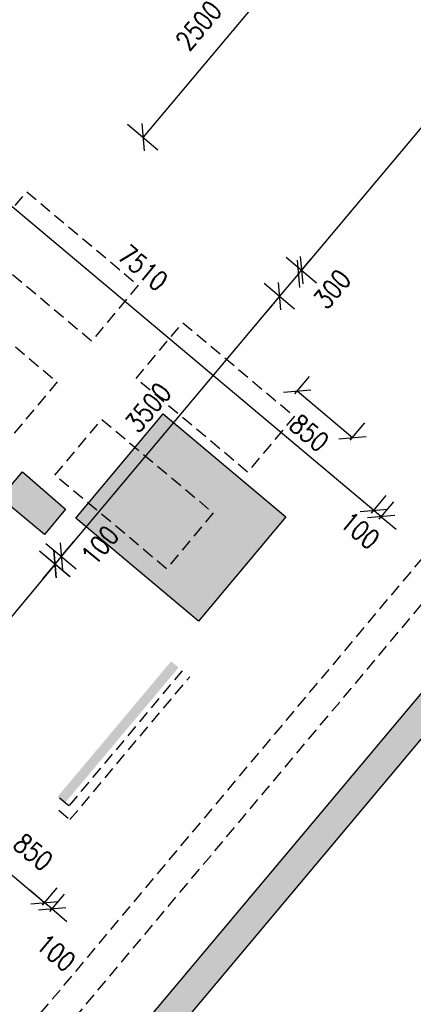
# Model space of a CAD drawing. Header units: millimetres. Extents: x 833220848 to 834439174, y 817676276 to 818025844.
# Tile 18 of 33: x 834238680 to 834242736, y 817919072 to 817929217. Entities that reach past the tile are written whole.
import ezdxf

# ---------------------------------------------------------------- set-up
doc = ezdxf.new("R2010")
doc.units = ezdxf.units.MM
doc.header["$LTSCALE"] = 1000
doc.header["$MEASUREMENT"] = 0
doc.linetypes.add('HIDDEN2', pattern=[0.1875, 0.125, -0.0625])
for name, color, linetype in [('3B52X-MAGP-P-L000$0$VPA240_road curb', 1, 'Continuous'), ('3B52X_GBP_amendmentC', 150, 'Continuous'), ('Layer 1', 7, 'Continuous'), ('MGD064_C097', 97, 'Continuous'), ('MGD064_C160', 160, 'Continuous'), ('VPA064_C231', 231, 'HIDDEN2')]:
    doc.layers.add(name, color=color, linetype=linetype)
doc.layers.add('VPA031_Dimension GF', color=6, linetype='Continuous', lineweight=13)
doc.styles.add('RLP-SIMPLEX', font='SIMPLEX.shx', dxfattribs={"width": 0.8})
doc.dimstyles.new('VP-SIMPLEX_D200', dxfattribs={"dimscale": 200, "dimtxt": 1, "dimasz": 1, "dimexe": 1, "dimexo": 1, "dimgap": 1, "dimtad": 1, "dimdec": 1, "dimdsep": 46, "dimtxsty": 'RLP-SIMPLEX', "dimblk": 'OBLIQUE', "dimcen": 1, "dimclrd": 1, "dimclre": 1, "dimclrt": 256, "dimadec": 1, "dimazin": 2, "dimtfac": 1, "dimtdec": 1, "dimtix": 1, "dimtmove": 2, "dimatfit": 1, "dimfxl": 0, "dimtolj": 1, "dimtzin": 0, "dimarcsym": 0})

# ---------------------------------------------------------------- blocks, each defined once
blk = doc.blocks.new('_Oblique')
at = {"color": 0, "linetype": 'ByBlock', "lineweight": -2}
blk.add_line((-0.5, -0.5), (0.5, 0.5), dxfattribs=at)
blk = doc.blocks.new('*D87')
at = {"layer": 'VPA031_Dimension GF', "color": 1, "lineweight": -2}
for p, q in [((834245892.4320555, 817932093.0629873), (834246204.3324648, 817931831.3474635)), ((834246051.1235776, 817931959.904987), (834241583.7426573, 817926635.8878369)), ((834241425.0511352, 817926769.0458373), (834241736.9515445, 817926507.3303134))]:
    blk.add_line(p, q, dxfattribs=at)
at = {"layer": 'VPA031_Dimension GF', "color": 1, "lineweight": -2, "xscale": 200, "yscale": 200, "zscale": 200}
for p, rotation in [((834246051.1235776, 817931959.904987), 49.9999994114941), ((834241583.7426573, 817926635.8878369), 229.9999994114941)]:
    blk.add_blockref('_Oblique', p, dxfattribs=dict(at, rotation=rotation))
at = {"layer": 'VPA031_Dimension GF', "color": 6, "insert": (834243587.6197864, 817929490.7326971), "char_height": 200, "attachment_point": 5, "rotation": 49.999999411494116, "style": 'RLP-SIMPLEX'}
blk.add_mtext('\\A1;6950', dxfattribs=at)
blk = doc.blocks.new('*D88')
at = {"layer": 'VPA031_Dimension GF', "color": 1, "lineweight": -2}
for p, q in [((834241200.0825269, 817926500.938221), (834241511.982648, 817926239.2229677)), ((834241358.7737538, 817926367.780483), (834239109.0172774, 817923686.6248802)), ((834238950.3260505, 817923819.7826182), (834239262.2261716, 817923558.0673649))]:
    blk.add_line(p, q, dxfattribs=at)
at = {"layer": 'VPA031_Dimension GF', "color": 1, "lineweight": -2, "xscale": 200, "yscale": 200, "zscale": 200}
for p, rotation in [((834241358.7737538, 817926367.780483), 50.00000252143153), ((834239109.0172774, 817923686.6248802), 230.0000025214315)]:
    blk.add_blockref('_Oblique', p, dxfattribs=dict(at, rotation=rotation))
at = {"layer": 'VPA031_Dimension GF', "color": 6, "insert": (834240004.0821742, 817925220.0389543), "char_height": 200, "attachment_point": 5, "rotation": 50.00000252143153, "style": 'RLP-SIMPLEX'}
blk.add_mtext('\\A1;3500', dxfattribs=at)
blk = doc.blocks.new('*D89')
at = {"layer": 'VPA031_Dimension GF', "color": 1, "lineweight": -2}
for p, q in [((834239109.0172805, 817923686.6248766), (834239237.5747958, 817923839.8337708)), ((834238886.0473039, 817923743.1781844), (834239197.9474282, 817923481.4629277)), ((834238950.3260503, 817923819.7826179), (834239262.2261746, 817923558.0673612)), ((834239109.0172805, 817923686.6248766), (834239044.7385341, 817923610.0204431)), ((834239044.7385341, 817923610.0204431), (834238916.1810187, 817923456.811549))]:
    blk.add_line(p, q, dxfattribs=at)
at = {"layer": 'VPA031_Dimension GF', "color": 1, "lineweight": -2, "xscale": 200, "yscale": 200, "zscale": 200}
for p, rotation in [((834239044.7385341, 817923610.0204431), 50.0000024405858), ((834239109.0172805, 817923686.6248766), 230.0000024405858)]:
    blk.add_blockref('_Oblique', p, dxfattribs=dict(at, rotation=rotation))
at = {"layer": 'VPA031_Dimension GF', "color": 6, "insert": (834239508.330519, 817923801.1318269), "char_height": 200, "attachment_point": 5, "rotation": 50.0000024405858, "style": 'RLP-SIMPLEX'}
blk.add_mtext('\\A1;100', dxfattribs=at)
blk = doc.blocks.new('*D90')
at = {"layer": 'VPA031_Dimension GF', "color": 1, "lineweight": -2}
for p, q in [((834238888.7911267, 817923740.8811966), (834239200.6912231, 817923479.1659844)), ((834239047.482324, 817923607.7234937), (834236951.9949096, 817921110.4184233)), ((834236793.3037125, 817921243.5761261), (834237105.2038088, 817920981.860914))]:
    blk.add_line(p, q, dxfattribs=at)
at = {"layer": 'VPA031_Dimension GF', "color": 1, "lineweight": -2, "xscale": 200, "yscale": 200, "zscale": 200}
for p, rotation in [((834239047.482324, 817923607.7234937), 50.00000469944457), ((834236951.9949096, 817921110.4184233), 230.0000046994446)]:
    blk.add_blockref('_Oblique', p, dxfattribs=dict(at, rotation=rotation))
at = {"layer": 'VPA031_Dimension GF', "color": 6, "insert": (834237769.925268, 817922551.9072225), "char_height": 200, "attachment_point": 5, "rotation": 50.000004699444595, "style": 'RLP-SIMPLEX'}
blk.add_mtext('\\A1;3260', dxfattribs=at)
blk = doc.blocks.new('*D96')
at = {"layer": 'VPA031_Dimension GF', "color": 1, "lineweight": -2}
for p, q in [((834236553.4774569, 817928961.3160754), (834236704.213271, 817929140.9570695)), ((834242328.6637825, 817924160.4293723), (834236575.6561884, 817928987.7478123)), ((834242306.485051, 817924133.9976355), (834242457.2208651, 817924313.6386296))]:
    blk.add_line(p, q, dxfattribs=at)
at = {"layer": 'VPA031_Dimension GF', "color": 1, "lineweight": -2, "xscale": 200, "yscale": 200, "zscale": 200}
for p, rotation in [((834236575.6561884, 817928987.7478123), 140.000164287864), ((834242328.6637825, 817924160.4293723), 320.000164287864)]:
    blk.add_blockref('_Oblique', p, dxfattribs=dict(at, rotation=rotation))
at = {"layer": 'VPA031_Dimension GF', "color": 6, "insert": (834239951.2337742, 817926659.36097), "char_height": 200, "attachment_point": 5, "rotation": 320.000164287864, "style": 'RLP-SIMPLEX'}
blk.add_mtext('\\A1;7510', dxfattribs=at)
blk = doc.blocks.new('*D97')
at = {"layer": 'VPA031_Dimension GF', "color": 1, "lineweight": -2}
for p, q in [((834242328.6498642, 817924160.411737), (834242175.4409764, 817924288.9692599)), ((834242306.4854915, 817924133.9972665), (834242457.207387, 817924313.620625)), ((834242383.0899353, 817924069.7185054), (834242533.8118308, 817924249.3418638)), ((834242405.254308, 817924096.1329758), (834242328.6498642, 817924160.411737)), ((834242405.254308, 817924096.1329758), (834242558.4631959, 817923967.575453))]:
    blk.add_line(p, q, dxfattribs=at)
at = {"layer": 'VPA031_Dimension GF', "color": 1, "lineweight": -2, "xscale": 200, "yscale": 200, "zscale": 200}
for p, rotation in [((834242328.6498642, 817924160.411737), 319.9999996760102), ((834242405.254308, 817924096.1329758), 139.9999996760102)]:
    blk.add_blockref('_Oblique', p, dxfattribs=dict(at, rotation=rotation))
at = {"layer": 'VPA031_Dimension GF', "color": 6, "insert": (834242187.4072014, 817923953.9438498), "char_height": 200, "attachment_point": 5, "rotation": 319.99999967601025, "style": 'RLP-SIMPLEX'}
blk.add_mtext('\\A1;100', dxfattribs=at)
blk = doc.blocks.new('*D173')
at = {"layer": 'VPA031_Dimension GF', "color": 1, "lineweight": -2, "ltscale": 500}
for p, q in [((834241551.6161326, 817926597.5990155), (834241680.1728303, 817926750.8085959)), ((834241551.6161326, 817926597.5990155), (834241358.7810895, 817926367.7846494)), ((834241704.8247682, 817926469.0431104), (834241704.8257128, 817926469.0423179)), ((834241358.7810895, 817926367.7846494), (834241230.2243918, 817926214.5750692)), ((834241511.9897251, 817926239.2287444), (834241511.9906697, 817926239.2279518))]:
    blk.add_line(p, q, dxfattribs=at)
at = {"layer": 'VPA031_Dimension GF', "color": 1, "lineweight": -2, "ltscale": 500, "xscale": 200, "yscale": 200, "zscale": 200}
for p, rotation in [((834241551.6161326, 817926597.5990155), 230.0003082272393), ((834241358.7810895, 817926367.7846494), 50.00030822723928)]:
    blk.add_blockref('_Oblique', p, dxfattribs=dict(at, rotation=rotation))
at = {"layer": 'VPA031_Dimension GF', "ltscale": 500, "insert": (834241900.1222659, 817926440.4230934), "char_height": 200, "attachment_point": 5, "rotation": 50.00030822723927, "style": 'RLP-SIMPLEX'}
blk.add_mtext('\\A1;300', dxfattribs=at)
blk = doc.blocks.new('*D186')
at = {"layer": 'VPA031_Dimension GF', "color": 1, "lineweight": -2}
for p, q in [((834238264.2255269, 817920638.9846872), (834238414.94742, 817920818.6080441)), ((834238937.5276749, 817920119.0296855), (834238286.3898978, 817920665.3991557)), ((834238915.363304, 817920092.615217), (834239066.0851971, 817920272.2385739))]:
    blk.add_line(p, q, dxfattribs=at)
at = {"layer": 'VPA031_Dimension GF', "color": 1, "lineweight": -2, "xscale": 200, "yscale": 200, "zscale": 200}
for p, rotation in [((834238286.3898978, 817920665.3991557), 139.9999999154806), ((834238937.5276749, 817920119.0296855), 319.9999999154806)]:
    blk.add_blockref('_Oblique', p, dxfattribs=dict(at, rotation=rotation))
at = {"layer": 'VPA031_Dimension GF', "color": 6, "insert": (834238820.1980499, 817920640.384311), "char_height": 200, "attachment_point": 5, "rotation": 319.9999999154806, "style": 'RLP-SIMPLEX'}
blk.add_mtext('\\A1;850', dxfattribs=at)
blk = doc.blocks.new('*D187')
at = {"layer": 'VPA031_Dimension GF', "color": 1, "lineweight": -2}
for p, q in [((834238937.5267615, 817920119.0303797), (834238784.3178748, 817920247.5879037)), ((834238915.3623905, 817920092.6159118), (834239066.0842856, 817920272.2392665)), ((834238991.9668334, 817920028.3371502), (834239142.6887283, 817920207.9605049)), ((834239014.1312044, 817920054.751618), (834238937.5267615, 817920119.0303797)), ((834239014.1312044, 817920054.751618), (834239167.3400911, 817919926.1940938))]:
    blk.add_line(p, q, dxfattribs=at)
at = {"layer": 'VPA031_Dimension GF', "color": 1, "lineweight": -2, "xscale": 200, "yscale": 200, "zscale": 200}
for p, rotation in [((834238937.5267615, 817920119.0303797), 319.9999991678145), ((834239014.1312044, 817920054.751618), 139.9999991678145)]:
    blk.add_blockref('_Oblique', p, dxfattribs=dict(at, rotation=rotation))
at = {"layer": 'VPA031_Dimension GF', "color": 6, "insert": (834239054.5805035, 817919604.0249485), "char_height": 200, "attachment_point": 5, "rotation": 319.9999991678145, "style": 'RLP-SIMPLEX'}
blk.add_mtext('\\A1;100', dxfattribs=at)
blk = doc.blocks.new('*D209')
at = {"layer": 'VPA031_Dimension GF', "color": 1, "lineweight": -2}
for p, q in [((834241516.2134286, 817925362.4220173), (834241666.9353231, 817925542.0453775)), ((834242109.0807061, 817924909.9598944), (834241538.3778015, 817925388.8364885)), ((834242086.9163332, 817924883.5454233), (834242237.6382277, 817925063.1687834))]:
    blk.add_line(p, q, dxfattribs=at)
at = {"layer": 'VPA031_Dimension GF', "color": 1, "lineweight": -2, "xscale": 200, "yscale": 200, "zscale": 200}
for p, rotation in [((834241538.3778015, 817925388.8364885), 140.0000001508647), ((834242109.0807061, 817924909.9598944), 320.0000001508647)]:
    blk.add_blockref('_Oblique', p, dxfattribs=dict(at, rotation=rotation))
at = {"layer": 'VPA031_Dimension GF', "color": 6, "insert": (834241663.7055998, 817924958.6894269), "char_height": 200, "attachment_point": 5, "rotation": 320.0000001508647, "style": 'RLP-SIMPLEX'}
blk.add_mtext('\\A1;850', dxfattribs=at)
blk = doc.blocks.new('*D252')
at = {"layer": 'VPA031_Dimension GF', "color": 1, "lineweight": -2}
for p, q in [((834241399.3315521, 817930054.1826856), (834241711.1733171, 817929792.5165118)), ((834241557.9643955, 817929921.0739945), (834239950.9975204, 817928005.9644516)), ((834239792.3646772, 817928139.0731425), (834240104.206442, 817927877.4069688))]:
    blk.add_line(p, q, dxfattribs=at)
at = {"layer": 'VPA031_Dimension GF', "color": 1, "lineweight": -2, "xscale": 200, "yscale": 200, "zscale": 200}
for p, rotation in [((834241557.9643955, 817929921.0739945), 50.00001467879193), ((834239950.9975204, 817928005.9644516), 230.0000146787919)]:
    blk.add_blockref('_Oblique', p, dxfattribs=dict(at, rotation=rotation))
at = {"layer": 'VPA031_Dimension GF', "color": 6, "insert": (834240524.6675757, 817929156.3554469), "char_height": 200, "attachment_point": 5, "rotation": 50.00001467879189, "style": 'RLP-SIMPLEX'}
blk.add_mtext('\\A1;2500', dxfattribs=at)
blk = doc.blocks.new('Tactile Amendment B')
at = {"layer": '3B52X-MAGP-P-L000$0$VPA240_road curb', "color": 150, "linetype": 'HIDDEN2'}
for points in [[(129195.4689942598, 15011.65297400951), (137892.3853839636, 25376.23432576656)], [(129425.2823274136, 14818.81669092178), (138122.1987169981, 25183.39804279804)]]:
    blk.add_lwpolyline(points, dxfattribs=at)

msp = doc.modelspace()

# ---------------------------------------------------------------- hatches: boundary and pattern name
at = {"layer": 'MGD064_C097'}
for points in [[(834240160.1591097, 817925154.2703164), (834241424.1322278, 817924093.6705065), (834240524.2293588, 817923021.2084669), (834239260.2628814, 817924081.8161908)], [(834238708.1413676, 817924559.4975519), (834239153.6664788, 817924172.5766459), (834238935.1319257, 817923912.137307), (834238483.1657043, 817924291.3819969)]]:
    msp.add_hatch(color=256, dxfattribs=at).paths.add_polyline_path(points)
at = {"layer": 'MGD064_C160'}
msp.add_hatch(color=256, dxfattribs=at).paths.add_polyline_path([(834239147.909846, 817921147.6168307), (834239071.3054042, 817921211.8955958), (834240241.1803619, 817922606.0982783), (834240317.7848057, 817922541.8195177)])
at = {"layer": 'VPA064_C231', "ltscale": 500}
h = msp.add_hatch(color=256, dxfattribs=at)
h.dxf.hatch_style = 1
h.paths.add_polyline_path([(834239684.8340057, 817918073.2064395), (834248381.7503954, 817928437.7877904), (834248151.9370623, 817928630.624074), (834239455.0206726, 817918266.0427226)])

# ---------------------------------------------------------------- linework, layer by layer
at = {"layer": '3B52X-MAGP-P-L000$0$VPA240_road curb', "color": 150, "linetype": 'HIDDEN2'}
for points in [[(834240356.0819345, 817922509.6725487), (834239186.2128143, 817921115.476821), (834239071.3054037, 817921211.8955963)], [(834239083.631082, 817921071.0123839), (834239198.5384964, 817920974.5936149), (834240432.6863787, 817922445.3937874)]]:
    msp.add_lwpolyline(points, dxfattribs=at)
at = {"layer": '3B52X_GBP_amendmentC', "color": 150, "linetype": 'HIDDEN2'}
for points in [[(834238753.0981984, 817927444.5277463), (834239902.1648632, 817926480.3463317), (834239420.0741558, 817925905.8129994), (834238271.0074911, 817926869.9944141)], [(834238271.0074911, 817926869.9944143), (834238753.0981983, 817927444.5277467), (834239902.1648633, 817926480.3463318), (834239420.0741562, 817925905.8129995)], [(834237917.4743053, 817926448.6699704), (834239066.5409698, 817925484.4885557), (834238584.4502627, 817924909.9552237), (834237435.3835981, 817925874.1366379)], [(834237435.3835981, 817925874.1366382), (834237917.4743053, 817926448.6699704), (834239066.54097, 817925484.4885559), (834238584.4502628, 817924909.9552237)], [(834240361.7915282, 817926094.6737652), (834241510.8581927, 817925130.4923506), (834241028.7674854, 817924555.9590183), (834239879.7008208, 817925520.1404328)], [(834239879.700821, 817925520.1404332), (834240361.791528, 817926094.6737652), (834241510.8581927, 817925130.4923507), (834241028.7674857, 817924555.9590187)], [(834239526.167635, 817925098.8159891), (834240675.2342997, 817924134.6345745), (834240193.1435924, 817923560.1012423), (834239044.0769277, 817924524.282657)], [(834239044.0769278, 817924524.2826574), (834239526.1676347, 817925098.8159894), (834240675.2342997, 817924134.6345747), (834240193.1435927, 817923560.1012427)]]:
    msp.add_lwpolyline(points, close=True, dxfattribs=at)
at = {"layer": 'Layer 1', "ltscale": 500}
for points in [[(834239023.4583373, 817918432.3554437), (834239243.6958774, 817918247.554211), (834239340.114007, 817918362.4608634), (834239455.0206726, 817918266.0427226), (834248151.9370623, 817928630.624074), (834247117.7770658, 817929498.3873461), (834247503.4496316, 817929958.014012), (834249801.5829611, 817928029.651183), (834249415.9103947, 817927570.0245165), (834248381.7503949, 817928437.7877909), (834239684.8340057, 817918073.2064395), (834239799.7406727, 817917976.7882978), (834239414.0681069, 817917517.1616318), (834238954.4414412, 817917902.8341975), (834239050.8595946, 817918017.7408782), (834238830.6220574, 817918202.5421144), (834239023.4583336, 817918432.3554468)], [(834238708.1413676, 817924559.4975519), (834239153.6664788, 817924172.5766459), (834238935.1319257, 817923912.137307), (834238483.1657043, 817924291.3819969), (834238708.1413676, 817924559.4975519)]]:
    msp.add_lwpolyline(points, dxfattribs=at)
at = {"layer": 'MGD064_C097'}
msp.add_lwpolyline([(834240160.1591097, 817925154.2703164), (834241424.1322278, 817924093.6705065), (834240524.2293588, 817923021.2084669), (834239260.2628814, 817924081.8161908), (834240160.1591097, 817925154.2703164)], dxfattribs=at)

# ---------------------------------------------------------------- block references
at = {"layer": '3B52X_GBP_amendmentC', "color": 150, "linetype": 'HIDDEN2'}
msp.add_blockref('Tactile Amendment B', (834109579.6874697, 817903824.8635607), dxfattribs=at)

# ---------------------------------------------------------------- dimensions: what is measured, and where the dimension line sits
at = {"layer": 'VPA031_Dimension GF'}
for p1, p2, distance, picture, middle in [((834245739.223168, 817932221.6205108), (834241271.8422478, 817926897.6033608), 407.1570714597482, '*D87', (834243587.6197864, 817929490.7326971)), ((834241246.1226307, 817930182.7401683), (834239639.1557556, 817928267.6306254), 407.0804254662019, '*D252', (834240524.6675757, 817929156.3554469)), ((834241046.8736324, 817926629.495736), (834238797.1171561, 817923948.3401333), 407.1566766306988, '*D88', (834240004.0821742, 817925220.0389543)), ((834238735.5822276, 817923869.4387058), (834236640.0948132, 817921372.1336355), 407.15663135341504, '*D90', (834237769.925268, 817922551.9072225))]:
    dim = msp.add_aligned_dim(p1=p1, p2=p2, distance=distance, dimstyle='VP-SIMPLEX_D200', override={"dimclrt": 6}, dxfattribs=at)
    dim.commit()
    dim.dimension.update_dxf_attribs({"geometry": picture, "text_midpoint": middle})
for base, p1, p2, angle, override, picture, middle in [((834236575.6561884, 817928987.7478123), (834242177.9279683, 817923980.7883781), (834236424.920374, 817928808.1068181), 140.00016428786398, {"dimrnd": 5, "dimclrt": 6}, '*D96', (834239951.2337742, 817926659.36097)), ((834242328.6498642, 817924160.411737), (834242254.5324125, 817923916.5096174), (834242177.9279687, 817923980.7883787), 139.99999967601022, {"dimclrt": 6}, '*D97', (834242187.4072014, 817923953.9438498)), ((834239044.7385341, 817923610.0204431), (834238797.1171563, 817923948.3401334), (834238732.8384099, 817923871.7356999), 230.00000244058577, {"dimclrt": 6}, '*D89', (834239508.330519, 817923801.1318269)), ((834238286.3898978, 817920665.3991557), (834238786.8057817, 817919939.4063284), (834238135.6680046, 817920485.7757987), 139.9999999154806, {"dimclrt": 6}, '*D186', (834238820.1980499, 817920640.384311)), ((834238937.5267615, 817920119.0303797), (834238863.4093091, 817919875.1282634), (834238786.8048663, 817919939.407025), 139.99999916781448, {"dimclrt": 6}, '*D187', (834239054.5805035, 817919604.0249485))]:
    dim = msp.add_linear_dim(base=base, p1=p1, p2=p2, angle=angle, dimstyle='VP-SIMPLEX_D200', override=override, dxfattribs=at)
    dim.commit()
    dim.dimension.update_dxf_attribs({"geometry": picture, "text_midpoint": middle, "dimtype": 161})
at = {"layer": 'VPA031_Dimension GF', "ltscale": 500}
dim = msp.add_linear_dim(base=(834241358.7810895, 817926367.7846494), p1=(834241551.6151881, 817926597.5998083), p2=(834241358.780145, 817926367.7854422), angle=230.0003082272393, dimstyle='VP-SIMPLEX_D200', dxfattribs=at)
dim.commit()
dim.dimension.update_dxf_attribs({"geometry": '*D173', "text_midpoint": (834241900.1222659, 817926440.4230934), "dimtype": 161})
at = {"layer": 'VPA031_Dimension GF'}
dim = msp.add_linear_dim(base=(834241538.3778015, 817925388.8364885), p1=(834241958.3588115, 817924730.336534), p2=(834241387.6559069, 817925209.2131282), angle=140.00000015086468, text='850', dimstyle='VP-SIMPLEX_D200', override={"dimclrt": 6}, dxfattribs=at)
dim.commit()
dim.dimension.update_dxf_attribs({"geometry": '*D209', "text_midpoint": (834241663.7055998, 817924958.6894269), "dimtype": 161})

doc.saveas('drawing.dxf')
